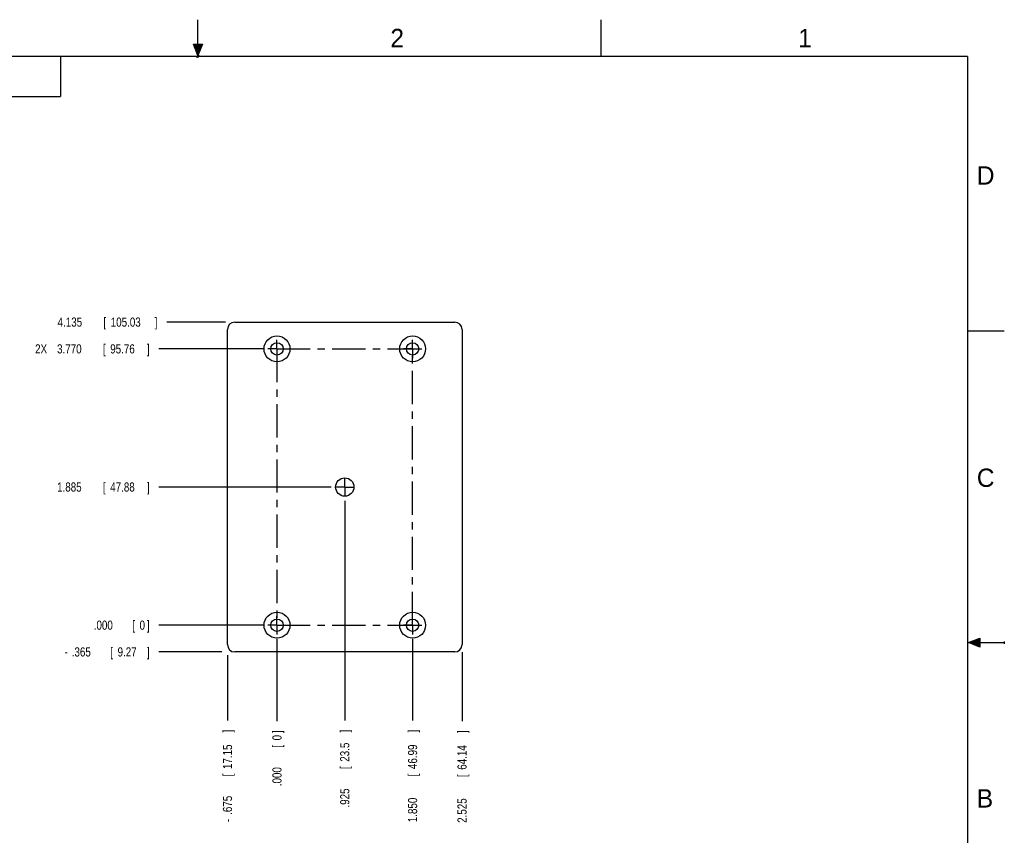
# Model space of a CAD drawing. Header units: inches. Extents: x 0 to 22, y 0 to 17.
# Tile 10 of 10: x 8.6 to 22, y 5.9 to 17. Entities that reach past the tile are written whole.
import ezdxf

# ---------------------------------------------------------------- set-up
doc = ezdxf.new("R2010")
doc.units = ezdxf.units.IN
doc.header["$LTSCALE"] = 1.21
doc.header["$MEASUREMENT"] = 0
doc.linetypes.add('CENTER', pattern=[0.6, 0.375, -0.075, 0.075, -0.075])
doc.layers.get('0').update_dxf_attribs({"linetype": 'CONTINUOUS'})
for name, color, linetype in [('DEFAULT_1', 7, 'CENTER'), ('DETAIL', 7, 'CONTINUOUS'), ('DIMENSIONS', 7, 'CONTINUOUS')]:
    doc.layers.add(name, color=color, linetype=linetype)
doc.styles.get("Standard").update_dxf_attribs({"font": 'txt', "width": 0.8})
doc.dimstyles.new('DIMSTYLE_2', dxfattribs={"dimtxt": 0.125, "dimasz": 0.18, "dimexe": 0.18, "dimexo": 0.0625, "dimgap": 0.09, "dimtad": 0, "dimtih": 1, "dimtoh": 1, "dimdec": 3, "dimzin": 4, "dimdsep": 46, "dimtxsty": 'STANDARD', "dimblk": '_FILLED', "dimblk1": '_FILLED', "dimblk2": '_FILLED', "dimcen": 0.09, "dimadec": 0, "dimazin": 0, "dimtp": 0.01, "dimtm": 0.01, "dimtfac": 1, "dimtdec": 3, "dimtofl": 0, "dimtmove": 0, "dimatfit": 3, "dimldrblk": '_FILLED', "dimfxl": 1, "dimtolj": 1, "dimtzin": 4, "dimarcsym": 0})

# ---------------------------------------------------------------- blocks, each defined once
blk = doc.blocks.new('*D11')
at = {"layer": 'DIMENSIONS', "color": 2, "linetype": 'CONTINUOUS'}
blk.add_line((14.603, 8.369), (14.603, 7.429), dxfattribs=at)
at = {"layer": 'DIMENSIONS', "color": 2, "linetype": 'CONTINUOUS', "width": 0.8}
for s, p in [(']', (14.665, 7.266)), ('64.14', (14.665, 6.766)), ('[', (14.665, 6.666)), ('2.525', (14.665, 6.041))]:
    blk.add_text(s, height=0.125, rotation=90, dxfattribs=at).set_placement(p)
blk = doc.blocks.new('_FILLED')
at = {"color": 0, "linetype": 'BYBLOCK'}
blk.add_solid([(0, 0), (-1, 0.174), (-1, -0.174)], dxfattribs=at)
blk = doc.blocks.new('*D12')
at = {"layer": 'DIMENSIONS', "color": 2, "linetype": 'CONTINUOUS'}
blk.add_line((12.078, 8.55), (12.078, 7.429), dxfattribs=at)
at = {"layer": 'DIMENSIONS', "color": 2, "linetype": 'CONTINUOUS', "width": 0.8}
for s, p in [(']', (12.14, 7.266)), ('0', (12.14, 7.166)), ('[', (12.14, 7.066)), ('.000', (12.14, 6.541))]:
    blk.add_text(s, height=0.125, rotation=90, dxfattribs=at).set_placement(p)
blk = doc.blocks.new('*D13')
at = {"layer": 'DIMENSIONS', "color": 2, "linetype": 'CONTINUOUS'}
blk.add_line((11.403, 8.328), (11.403, 7.438), dxfattribs=at)
at = {"layer": 'DIMENSIONS', "color": 2, "linetype": 'CONTINUOUS', "width": 0.8}
for s, p in [(']', (11.465, 7.275)), ('17.15', (11.465, 6.775)), ('[', (11.465, 6.675)), ('.675', (11.465, 6.15)), ('-', (11.465, 6.05))]:
    blk.add_text(s, height=0.125, rotation=90, dxfattribs=at).set_placement(p)
blk = doc.blocks.new('*D14')
at = {"layer": 'DIMENSIONS', "color": 2, "linetype": 'CONTINUOUS'}
blk.add_line((13.003, 10.435), (13.003, 7.438), dxfattribs=at)
at = {"layer": 'DIMENSIONS', "color": 2, "linetype": 'CONTINUOUS', "width": 0.8}
for s, p in [(']', (13.065, 7.275)), ('23.5', (13.065, 6.875)), ('[', (13.065, 6.775)), ('.925', (13.065, 6.25))]:
    blk.add_text(s, height=0.125, rotation=90, dxfattribs=at).set_placement(p)
blk = doc.blocks.new('*D15')
at = {"layer": 'DIMENSIONS', "color": 2, "linetype": 'CONTINUOUS'}
blk.add_line((13.928, 8.55), (13.928, 7.438), dxfattribs=at)
at = {"layer": 'DIMENSIONS', "color": 2, "linetype": 'CONTINUOUS', "width": 0.8}
for s, p in [(']', (13.99, 7.275)), ('46.99', (13.99, 6.775)), ('[', (13.99, 6.675)), ('1.850', (13.99, 6.05))]:
    blk.add_text(s, height=0.125, rotation=90, dxfattribs=at).set_placement(p)
blk = doc.blocks.new('*D16')
at = {"layer": 'DIMENSIONS', "color": 2, "linetype": 'CONTINUOUS'}
blk.add_line((11.377, 12.873), (10.573, 12.873), dxfattribs=at)
at = {"layer": 'DIMENSIONS', "color": 2, "linetype": 'CONTINUOUS', "width": 0.8}
for s, p in [('4.135', (9.085, 12.811)), ('[', (9.71, 12.811)), ('105.03', (9.81, 12.811)), (']', (10.41, 12.811))]:
    blk.add_text(s, height=0.125, dxfattribs=at).set_placement(p)
blk = doc.blocks.new('*D17')
at = {"layer": 'DIMENSIONS', "color": 2, "linetype": 'CONTINUOUS'}
blk.add_line((11.89, 8.738), (10.465, 8.738), dxfattribs=at)
at = {"layer": 'DIMENSIONS', "color": 2, "linetype": 'CONTINUOUS', "width": 0.8}
for s, p in [('.000', (9.578, 8.676)), ('[', (10.103, 8.676)), ('0', (10.203, 8.676)), (']', (10.303, 8.676))]:
    blk.add_text(s, height=0.125, dxfattribs=at).set_placement(p)
blk = doc.blocks.new('*D18')
at = {"layer": 'DIMENSIONS', "color": 2, "linetype": 'CONTINUOUS'}
blk.add_line((11.327, 8.373), (10.465, 8.373), dxfattribs=at)
at = {"layer": 'DIMENSIONS', "color": 2, "linetype": 'CONTINUOUS', "width": 0.8}
for s, p in [('-', (9.178, 8.311)), ('.365', (9.278, 8.311)), ('[', (9.803, 8.311)), ('9.27', (9.903, 8.311)), (']', (10.303, 8.311))]:
    blk.add_text(s, height=0.125, dxfattribs=at).set_placement(p)
blk = doc.blocks.new('*D19')
at = {"layer": 'DIMENSIONS', "color": 2, "linetype": 'CONTINUOUS'}
blk.add_line((12.815, 10.623), (10.465, 10.623), dxfattribs=at)
at = {"layer": 'DIMENSIONS', "color": 2, "linetype": 'CONTINUOUS', "width": 0.8}
for s, p in [('1.885', (9.078, 10.561)), ('[', (9.703, 10.561)), ('47.88', (9.803, 10.561)), (']', (10.303, 10.561))]:
    blk.add_text(s, height=0.125, dxfattribs=at).set_placement(p)
blk = doc.blocks.new('*D20')
at = {"layer": 'DIMENSIONS', "color": 2, "linetype": 'CONTINUOUS'}
blk.add_line((11.89, 12.508), (10.465, 12.508), dxfattribs=at)
at = {"layer": 'DIMENSIONS', "color": 2, "linetype": 'CONTINUOUS', "width": 0.8}
for s, p in [('2X ', (8.778, 12.446)), ('3.770', (9.078, 12.446)), ('[', (9.703, 12.446)), ('95.76', (9.803, 12.446)), (']', (10.303, 12.446))]:
    blk.add_text(s, height=0.125, dxfattribs=at).set_placement(p)

msp = doc.modelspace()

# ---------------------------------------------------------------- hatches: boundary and pattern name
at = {"linetype": 'CONTINUOUS'}
for points in [[(11, 16.51), (10.9375, 16.6663), (11.0625, 16.6663)], [(21.6663, 8.5625), (21.6663, 8.4375), (21.51, 8.5)]]:
    msp.add_hatch(color=2, dxfattribs=at).paths.add_polyline_path(points)

# ---------------------------------------------------------------- linework, layer by layer
at = {"color": 2, "linetype": 'CONTINUOUS'}
for p, q in [((11, 16.485), (11, 17)), ((16.5, 16.5), (16.5, 17)), ((11, 16.51), (10.9375, 16.6663)), ((10.9375, 16.6663), (11.0625, 16.6663)), ((11.0625, 16.6663), (11, 16.51)), ((0.4999, 16.5), (9.1249, 16.5)), ((9.1249, 16.5), (9.1249, 15.9531)), ((11.015, 16.515), (10.985, 16.485)), ((10.985, 16.485), (11, 16.515)), ((11, 16.485), (11.015, 16.515)), ((0.4999, 15.9531), (9.1249, 15.9531)), ((22, 12.75), (21.5, 12.75)), ((21.51, 8.5), (21.6663, 8.5625)), ((21.51, 8.5), (22, 8.5)), ((21.6663, 8.4375), (21.51, 8.5)), ((21.6663, 8.5625), (21.6663, 8.4375)), ((22, 8.515), (22, 8.485))]:
    msp.add_line(p, q, dxfattribs=at)
at = {"color": 7, "linetype": 'CONTINUOUS'}
for p, q in [((11.403, 8.473), (11.403, 12.773)), ((11.503, 12.873), (14.503, 12.873)), ((14.603, 12.773), (14.603, 8.473)), ((14.503, 8.373), (11.503, 8.373))]:
    msp.add_line(p, q, dxfattribs=at)
at = {"color": 7, "linetype": 'CONTINUOUS', "const_width": 0.02}
for points in [[(21.5, 16.5), (0.5, 16.5)], [(21.5, 0.5), (21.5, 16.5)]]:
    msp.add_lwpolyline(points, dxfattribs=at)
at = {"color": 7, "linetype": 'CONTINUOUS'}
for centre, radius in [((12.078, 12.508), 0.1765), ((13.928, 12.508), 0.1765), ((12.078, 12.508), 0.0845), ((13.928, 12.508), 0.0845), ((13.003, 10.623), 0.125), ((12.078, 8.738), 0.1765), ((13.928, 8.738), 0.1765), ((12.078, 8.738), 0.0845), ((13.928, 8.738), 0.0845)]:
    msp.add_circle(centre, radius, dxfattribs=at)
for centre, start, end in [((11.503, 12.773), 90, 180), ((14.503, 12.773), 0, 90), ((11.503, 8.473), 180, 270), ((14.503, 8.473), 270, 360)]:
    msp.add_arc(centre, 0.1, start, end, dxfattribs=at)
at = {"layer": 'DEFAULT_1', "color": 7, "linetype": 'CENTER'}
for p, q in [((12.078, 12.508), (12.078, 12.6331)), ((13.928, 12.508), (13.928, 12.6331)), ((12.078, 12.508), (11.9529, 12.508)), ((12.078, 12.508), (12.078, 12.3829)), ((12.078, 12.508), (12.2031, 12.508)), ((13.928, 12.508), (13.8029, 12.508)), ((13.928, 12.508), (13.928, 12.3829)), ((13.928, 12.508), (14.0531, 12.508)), ((13.003, 10.623), (13.003, 10.7481)), ((13.003, 10.623), (12.8779, 10.623)), ((13.003, 10.623), (13.003, 10.4979)), ((13.003, 10.623), (13.1281, 10.623)), ((12.078, 8.738), (11.9529, 8.738)), ((12.078, 8.738), (12.078, 8.8631)), ((12.078, 8.738), (12.2031, 8.738)), ((12.078, 8.738), (12.078, 8.6129)), ((13.928, 8.738), (13.8029, 8.738)), ((13.928, 8.738), (13.928, 8.8631)), ((13.928, 8.738), (14.0531, 8.738)), ((13.928, 8.738), (13.928, 8.6129))]:
    msp.add_line(p, q, dxfattribs=at)
at = {"layer": 'DETAIL', "color": 2, "linetype": 'CENTER'}
for p, q in [((12.078, 12.508), (12.078, 8.738)), ((12.078, 12.508), (13.928, 12.508)), ((13.928, 8.738), (13.928, 12.508)), ((12.078, 8.738), (13.928, 8.738))]:
    msp.add_line(p, q, dxfattribs=at)

# ---------------------------------------------------------------- texts
at = {"color": 2, "linetype": 'CONTINUOUS'}
for s, p in [('2', (13.625, 16.625)), ('1', (19.1875, 16.625)), ('D', (21.625, 14.75)), ('C', (21.625, 10.625)), ('B', (21.625, 6.25))]:
    msp.add_text(s, height=0.25, dxfattribs=at).set_placement(p)

# ---------------------------------------------------------------- dimensions: what is measured, and where the dimension line sits
at = {"layer": 'DIMENSIONS', "color": 2, "linetype": 'CONTINUOUS'}
for feature_location, offset, dtype, origin, picture, middle in [((11.3769, 12.873), (-0.8042, 0), 0, (11.9529, 8.738), '*D16', (9.7977, 12.873)), ((12.8154, 10.623), (-2.3499, 0), 0, (12.8779, 8.738), '*D19', (9.7405, 10.623)), ((13.003, 10.4354), (0, -2.9977), 1, (12.078, 10.4979), '*D14', (13.003, 6.8127)), ((11.8903715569, 8.7380164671), (-1.4249, 0), 0, (11.9528715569, 8.7380164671), '*D17', (9.9904715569, 8.7380164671)), ((12.0779715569, 8.5504164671), (0, -1.1218328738), 1, (12.0779715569, 8.6129164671), '*D12', (12.0779715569, 6.9535835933)), ((14.603, 8.3688), (0, -0.9402), 1, (12.078, 8.6129), '*D11', (14.603, 6.7036)), ((13.928, 8.5504), (0, -1.1127), 1, (12.078, 8.6129), '*D15', (13.928, 6.7127))]:
    dim = msp.add_ordinate_dim(feature_location=feature_location, offset=offset, dtype=dtype, origin=origin, dimstyle='DIMSTYLE_2', dxfattribs=at)
    dim.commit()
    dim.dimension.update_dxf_attribs({"geometry": picture, "text_midpoint": middle})
for feature_location, offset, dtype, origin, text, picture, middle in [((11.8904, 12.508), (-1.4249, 0), 0, (11.9529, 8.738), '2X <>', '*D20', (9.5905, 12.508)), ((11.3268, 8.373), (-0.8613, 0), 0, (11.503, 8.738), '-<>', '*D18', (9.7905, 8.373)), ((11.403, 8.3277), (0, -0.89), 1, (12.078, 8.473), '-<>', '*D13', (11.403, 6.7127))]:
    dim = msp.add_ordinate_dim(feature_location=feature_location, offset=offset, dtype=dtype, origin=origin, text=text, dimstyle='DIMSTYLE_2', dxfattribs=at)
    dim.commit()
    dim.dimension.update_dxf_attribs({"geometry": picture, "text_midpoint": middle})

doc.saveas('drawing.dxf')
